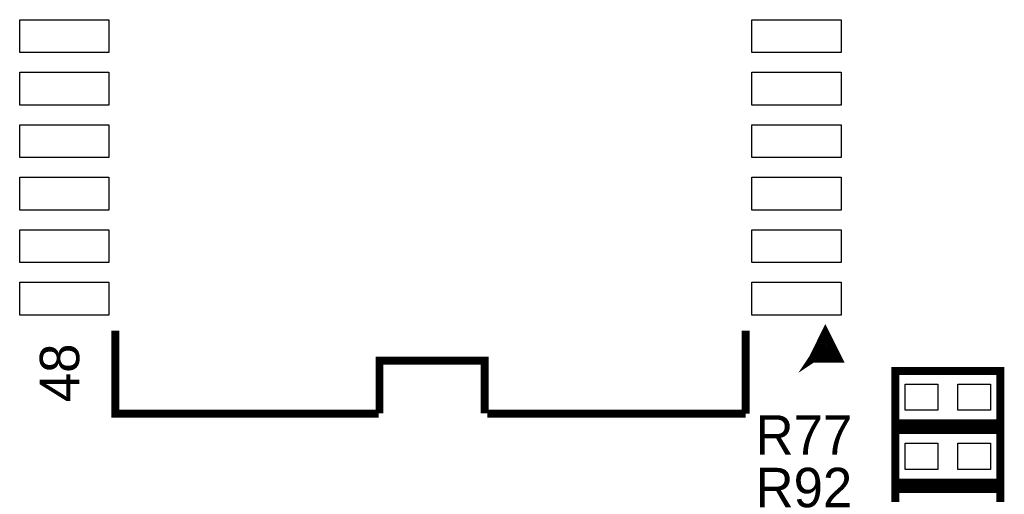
# Model space of a CAD drawing. Extents: x -119 to 465, y -80 to 330.
# Tile 7 of 22: x 22 to 41, y 14 to 23. Entities that reach past the tile are written whole.
import ezdxf

# ---------------------------------------------------------------- set-up
doc = ezdxf.new("R2010")
doc.units = 0
for name, color, linetype in [('PACKAGE_GEOMETRY_SILKSCREEN_TOP', 4, 'CONTINUOUS'), ('PIN_TOP', 5, 'CONTINUOUS'), ('REF_DES_SILKSCREEN_TOP', 6, 'CONTINUOUS')]:
    doc.layers.add(name, color=color, linetype=linetype)

msp = doc.modelspace()

# ---------------------------------------------------------------- linework, layer by layer
at = {"layer": 'PACKAGE_GEOMETRY_SILKSCREEN_TOP', "const_width": 0.1524}
for points in [[(23.556468, 17.260824), (23.556468, 15.654274), (28.65247, 15.654274)], [(35.748468, 15.654274), (35.748468, 17.260824)], [(37.041836, 16.715486), (37.541708, 16.715486), (37.291772, 17.215612), (37.041836, 16.715486), (37.441886, 16.815562), (37.241734, 17.01546), (37.041836, 16.715486), (37.34181, 16.915638)], [(28.668472, 15.660878), (28.668472, 16.676878), (30.700472, 16.676878), (30.700472, 15.660878)], [(30.752542, 15.654274), (35.748468, 15.654274)]]:
    msp.add_lwpolyline(points, dxfattribs=at)
for points in [[(38.644068, 16.479774), (40.676068, 16.479774), (40.676068, 15.463774), (38.644068, 15.463774)], [(38.644068, 15.336774), (40.676068, 15.336774), (40.676068, 14.320774), (38.644068, 14.320774)], [(40.676068, 13.177774), (38.644068, 13.177774), (38.644068, 14.193774), (40.676068, 14.193774)]]:
    msp.add_lwpolyline(points, close=True, dxfattribs=at)
at = {"layer": 'PIN_TOP'}
for points in [[(23.435818, 22.639274), (21.708618, 22.639274), (21.708618, 23.274274), (23.435818, 23.274274)], [(37.596318, 22.639274), (35.869118, 22.639274), (35.869118, 23.274274), (37.596318, 23.274274)], [(23.435818, 21.623274), (21.708618, 21.623274), (21.708618, 22.258274), (23.435818, 22.258274)], [(37.596318, 21.623274), (35.869118, 21.623274), (35.869118, 22.258274), (37.596318, 22.258274)], [(23.435818, 20.607274), (21.708618, 20.607274), (21.708618, 21.242274), (23.435818, 21.242274)], [(37.596318, 20.607274), (35.869118, 20.607274), (35.869118, 21.242274), (37.596318, 21.242274)], [(23.435818, 19.591274), (21.708618, 19.591274), (21.708618, 20.226274), (23.435818, 20.226274)], [(37.596318, 19.591274), (35.869118, 19.591274), (35.869118, 20.226274), (37.596318, 20.226274)], [(23.435818, 18.575274), (21.708618, 18.575274), (21.708618, 19.210274), (23.435818, 19.210274)], [(37.596318, 18.575274), (35.869118, 18.575274), (35.869118, 19.210274), (37.596318, 19.210274)], [(23.435818, 17.559274), (21.708618, 17.559274), (21.708618, 18.194274), (23.435818, 18.194274)], [(37.596318, 17.559274), (35.869118, 17.559274), (35.869118, 18.194274), (37.596318, 18.194274)], [(38.834568, 15.717774), (38.834568, 16.225774), (39.469568, 16.225774), (39.469568, 15.717774)], [(39.850568, 15.717774), (39.850568, 16.225774), (40.485568, 16.225774), (40.485568, 15.717774)], [(38.834568, 14.574774), (38.834568, 15.082774), (39.469568, 15.082774), (39.469568, 14.574774)], [(39.850568, 14.574774), (39.850568, 15.082774), (40.485568, 15.082774), (40.485568, 14.574774)]]:
    msp.add_lwpolyline(points, close=True, dxfattribs=at)

# ---------------------------------------------------------------- texts
at = {"layer": 'PACKAGE_GEOMETRY_SILKSCREEN_TOP'}
msp.add_text('48', height=0.762, rotation=90, dxfattribs=at).set_placement((22.86, 15.875))
at = {"layer": 'REF_DES_SILKSCREEN_TOP'}
for s, p in [('R77', (35.941, 14.859)), ('R92', (35.941, 13.843))]:
    msp.add_text(s, height=0.762, dxfattribs=at).set_placement(p)

doc.saveas('drawing.dxf')
